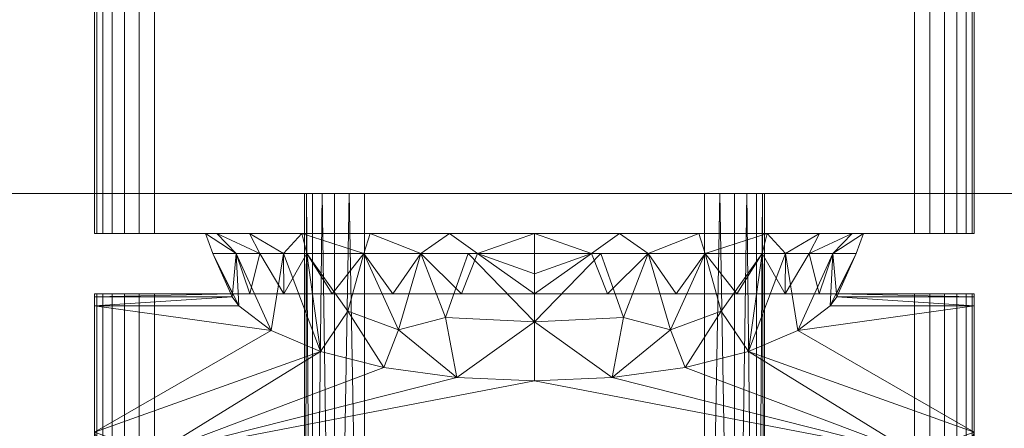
# Model space of a CAD drawing. Header units: millimetres. Extents: x -15489 to 15034, y -13406 to 13375.
# Tile 7 of 12: x -539 to -489, y -2412 to -2391. Entities that reach past the tile are written whole.
import ezdxf

# ---------------------------------------------------------------- set-up
doc = ezdxf.new("R2010")
doc.units = ezdxf.units.MM
doc.layers.add('P-SANR-FIXT', color=6, linetype='Continuous', lineweight=9)

# ---------------------------------------------------------------- blocks, each defined once
blk = doc.blocks.new('FFAS1321-608440BF0_REVIT - Acacia E Concealed BnS  Mixing Valve_MB-381150-_3D_')
at = {"layer": 'P-SANR-FIXT'}
mesh = blk.add_polyface(dxfattribs=at)
corners = [(116.5, 110, 758.5), (116.5, 152, 758.5), (115.001, 152, 758.099), (113.901, 152, 756.998), (113.5, 152, 755.5), (113.5, 110, 755.5), (113.602, 110, 756.276), (113.902, 110, 757), (114.379, 110, 757.621), (115, 110, 758.098), (115.724, 110, 758.398)]
mesh.append_faces([[corners[k] for k in face] for face in [(1, 10, 0), (6, 4, 5)]], dxfattribs={"vtx0": -1})
mesh.append_faces([[corners[k] for k in face] for face in [(10, 2, 9), (3, 8, 2)]], dxfattribs={"vtx0": -1, "vtx1": -1})
mesh.append_faces([[corners[k] for k in face] for face in [(2, 8, 9), (6, 3, 4)]], dxfattribs={"vtx0": -1, "vtx2": -1})
mesh.append_faces([[corners[k] for k in face] for face in [(1, 2, 10), (7, 8, 3), (6, 7, 3)]], dxfattribs={"vtx1": -1, "vtx2": -1})
mesh = blk.add_polyface(dxfattribs=at)
corners = [(113.5, 152, 755.5), (113.5, 152, 738.5), (113.5, 110, 738.5), (113.5, 110, 755.5)]
mesh.append_faces([[corners[k] for k in face] for face in [(0, 1, 2, 3)]])
mesh = blk.add_polyface(dxfattribs=at)
corners = [(113.5, 110, 738.5), (113.5, 152, 738.5), (113.901, 152, 737.001), (115.002, 152, 735.901), (116.5, 152, 735.5), (116.5, 110, 735.5), (115.724, 110, 735.602), (115, 110, 735.902), (114.379, 110, 736.379), (113.902, 110, 737), (113.602, 110, 737.724)]
mesh.append_faces([[corners[k] for k in face] for face in [(3, 8, 2)]], dxfattribs={"vtx0": -1, "vtx1": -1})
mesh.append_faces([[corners[k] for k in face] for face in [(2, 8, 9), (6, 3, 4)]], dxfattribs={"vtx0": -1, "vtx2": -1})
mesh.append_faces([[corners[k] for k in face] for face in [(5, 6, 4)]], dxfattribs={"vtx1": -1})
mesh.append_faces([[corners[k] for k in face] for face in [(1, 2, 10), (9, 10, 2), (7, 8, 3), (6, 7, 3)]], dxfattribs={"vtx1": -1, "vtx2": -1})
mesh.append_faces([[corners[k] for k in face] for face in [(10, 0, 1)]], dxfattribs={"vtx2": -1})
mesh = blk.add_polyface(dxfattribs=at)
corners = [(116.5, 152, 735.5), (133.5, 152, 735.5), (133.5, 110, 735.5), (116.5, 110, 735.5)]
mesh.append_faces([[corners[k] for k in face] for face in [(0, 1, 2, 3)]])
mesh = blk.add_polyface(dxfattribs=at)
corners = [(116.5, 110, 758.5), (133.5, 110, 758.5), (133.5, 152, 758.5), (116.5, 152, 758.5)]
mesh.append_faces([[corners[k] for k in face] for face in [(0, 1, 2, 3)]])
mesh = blk.add_polyface(dxfattribs=at)
corners = [(133.5, 110, 735.5), (133.5, 152, 735.5), (134.999, 152, 735.901), (136.099, 152, 737.002), (136.5, 152, 738.5), (136.5, 110, 738.5), (136.398, 110, 737.724), (136.098, 110, 737), (135.621, 110, 736.379), (135, 110, 735.902), (134.276, 110, 735.602)]
mesh.append_faces([[corners[k] for k in face] for face in [(3, 8, 2)]], dxfattribs={"vtx0": -1, "vtx1": -1})
mesh.append_faces([[corners[k] for k in face] for face in [(2, 8, 9), (3, 7, 8), (6, 3, 4)]], dxfattribs={"vtx0": -1, "vtx2": -1})
mesh.append_faces([[corners[k] for k in face] for face in [(5, 6, 4)]], dxfattribs={"vtx1": -1})
mesh.append_faces([[corners[k] for k in face] for face in [(1, 2, 10), (9, 10, 2), (6, 7, 3)]], dxfattribs={"vtx1": -1, "vtx2": -1})
mesh.append_faces([[corners[k] for k in face] for face in [(10, 0, 1)]], dxfattribs={"vtx2": -1})
mesh = blk.add_polyface(dxfattribs=at)
corners = [(136.5, 110, 755.5), (136.5, 152, 755.5), (136.099, 152, 756.998), (134.999, 152, 758.099), (133.5, 152, 758.5), (133.5, 110, 758.5), (134.276, 110, 758.398), (135, 110, 758.098), (135.621, 110, 757.621), (136.098, 110, 757), (136.398, 110, 756.276)]
mesh.append_faces([[corners[k] for k in face] for face in [(6, 4, 5)]], dxfattribs={"vtx0": -1})
mesh.append_faces([[corners[k] for k in face] for face in [(3, 8, 2)]], dxfattribs={"vtx0": -1, "vtx1": -1})
mesh.append_faces([[corners[k] for k in face] for face in [(2, 8, 9), (3, 6, 7)]], dxfattribs={"vtx0": -1, "vtx2": -1})
mesh.append_faces([[corners[k] for k in face] for face in [(1, 2, 10), (9, 10, 2), (3, 4, 6), (7, 8, 3)]], dxfattribs={"vtx1": -1, "vtx2": -1})
mesh.append_faces([[corners[k] for k in face] for face in [(10, 0, 1)]], dxfattribs={"vtx2": -1})
mesh = blk.add_polyface(dxfattribs=at)
corners = [(136.5, 152, 738.5), (136.5, 152, 755.5), (136.5, 110, 755.5), (136.5, 110, 738.5)]
mesh.append_faces([[corners[k] for k in face] for face in [(0, 1, 2, 3)]])
mesh = blk.add_polyface(dxfattribs=at)
corners = [(103, 143, 701), (103, 143, 600), (103, 140, 600), (103, 140, 663), (103, 115, 663), (103, 115, 680.237), (103, 115.152, 681.973), (103, 115.603, 683.657), (103, 121.915, 701)]
mesh.append_faces([[corners[k] for k in face] for face in [(0, 3, 7, 8)]], dxfattribs={"vtx0": -1, "vtx1": -1})
mesh.append_faces([[corners[k] for k in face] for face in [(3, 4, 5), (1, 2, 3, 0)]], dxfattribs={"vtx2": -1})
mesh.append_faces([[corners[k] for k in face] for face in [(5, 6, 7, 3)]], dxfattribs={"vtx2": -1, "vtx3": -1})
mesh = blk.add_polyface(dxfattribs=at)
corners = [(147, 143, 600), (147, 143, 701), (147, 121.915, 701), (147, 115.603, 683.657), (147, 115.152, 681.973), (147, 115, 680.237), (147, 115, 663), (147, 140, 663), (147, 140, 600)]
mesh.append_faces([[corners[k] for k in face] for face in [(5, 7, 3, 4)]], dxfattribs={"vtx0": -1, "vtx1": -1})
mesh.append_faces([[corners[k] for k in face] for face in [(5, 6, 7)]], dxfattribs={"vtx2": -1})
mesh.append_faces([[corners[k] for k in face] for face in [(1, 2, 3, 7)]], dxfattribs={"vtx2": -1, "vtx3": -1})
mesh.append_faces([[corners[k] for k in face] for face in [(7, 8, 0, 1)]], dxfattribs={"vtx3": -1})
mesh = blk.add_polyface(dxfattribs=at)
corners = [(106, 115, 660), (105.224, 115, 660.102), (104.5, 115, 660.402), (103.879, 115, 660.879), (103.402, 115, 661.5), (103.102, 115, 662.224), (103, 115, 663), (103, 140, 663), (103.102, 140, 662.224), (103.402, 140, 661.5), (103.879, 140, 660.879), (104.5, 140, 660.402), (105.224, 140, 660.102), (106, 140, 660)]
mesh.append_faces([[corners[k] for k in face] for face in [(7, 8, 5, 6)]], dxfattribs={"vtx1": -1})
mesh.append_faces([[corners[k] for k in face] for face in [(8, 9, 4, 5), (3, 4, 9, 10), (11, 12, 1, 2), (2, 3, 10, 11)]], dxfattribs={"vtx1": -1, "vtx3": -1})
mesh.append_faces([[corners[k] for k in face] for face in [(12, 13, 0, 1)]], dxfattribs={"vtx3": -1})
mesh = blk.add_polyface(dxfattribs=at)
corners = [(106, 115, 660), (106, 140, 660), (144, 140, 660), (144, 115, 660)]
mesh.append_faces([[corners[k] for k in face] for face in [(0, 1, 2, 3)]])
mesh = blk.add_polyface(dxfattribs=at)
corners = [(147, 115, 663), (146.898, 115, 662.224), (146.598, 115, 661.5), (146.121, 115, 660.879), (145.5, 115, 660.402), (144.776, 115, 660.102), (144, 115, 660), (144, 140, 660), (144.776, 140, 660.102), (145.5, 140, 660.402), (146.121, 140, 660.879), (146.598, 140, 661.5), (146.898, 140, 662.224), (147, 140, 663)]
mesh.append_faces([[corners[k] for k in face] for face in [(7, 8, 5, 6)]], dxfattribs={"vtx1": -1})
mesh.append_faces([[corners[k] for k in face] for face in [(8, 9, 4, 5), (3, 4, 9, 10), (11, 12, 1, 2), (2, 3, 10, 11)]], dxfattribs={"vtx1": -1, "vtx3": -1})
mesh.append_faces([[corners[k] for k in face] for face in [(12, 13, 0, 1)]], dxfattribs={"vtx3": -1})
mesh = blk.add_polyface(dxfattribs=at)
corners = [(147, 115.603, 683.657), (147, 121.915, 701), (146.925, 122.158, 701.668), (146.703, 122.389, 702.302), (146.345, 122.596, 702.87), (145.87, 122.769, 703.346), (145.302, 122.899, 703.703), (144.668, 122.98, 703.925), (144, 123.007, 704), (106, 123.007, 704), (105.332, 122.98, 703.925), (104.698, 122.899, 703.703), (104.13, 122.769, 703.346), (103.655, 122.596, 702.87), (103.297, 122.389, 702.302), (103.075, 122.158, 701.668), (103, 121.915, 701), (103, 115.603, 683.657), (110.21, 115.603, 683.657), (111.823, 116.836, 687.044), (114.294, 117.887, 689.933), (117.459, 118.69, 692.138), (121.108, 119.192, 693.517), (125, 119.362, 693.985), (128.892, 119.192, 693.517), (132.541, 118.69, 692.138), (135.706, 117.887, 689.933), (138.177, 116.836, 687.044), (139.79, 115.603, 683.657)]
mesh.append_faces([[corners[k] for k in face] for face in [(19, 17, 18), (11, 9, 10)]], dxfattribs={"vtx0": -1})
mesh.append_faces([[corners[k] for k in face] for face in [(4, 8, 3), (21, 9, 20), (13, 9, 12), (15, 9, 14), (14, 9, 13), (16, 9, 15)]], dxfattribs={"vtx0": -1, "vtx1": -1})
mesh.append_faces([[corners[k] for k in face] for face in [(8, 26, 1), (16, 20, 9)]], dxfattribs={"vtx0": -1, "vtx1": -1, "vtx2": -1})
mesh.append_faces([[corners[k] for k in face] for face in [(27, 0, 1), (1, 26, 27), (8, 5, 6), (8, 4, 5), (8, 1, 2), (8, 23, 24), (9, 21, 22), (9, 22, 23), (19, 16, 17), (9, 11, 12)]], dxfattribs={"vtx0": -1, "vtx2": -1})
mesh.append_faces([[corners[k] for k in face] for face in [(28, 0, 27)]], dxfattribs={"vtx1": -1})
mesh.append_faces([[corners[k] for k in face] for face in [(25, 26, 8), (24, 25, 8), (2, 3, 8), (19, 20, 16), (8, 9, 23)]], dxfattribs={"vtx1": -1, "vtx2": -1})
mesh.append_faces([[corners[k] for k in face] for face in [(6, 7, 8)]], dxfattribs={"vtx2": -1})
mesh = blk.add_polyface(dxfattribs=at)
corners = [(125, 112.986, 665.907), (113.62, 112.986, 670.62), (108.907, 112.986, 682), (113.62, 112.986, 693.38), (125, 112.986, 698.093), (125, 116.404, 696.397), (125, 119.362, 693.985), (121.108, 119.192, 693.517), (117.459, 118.69, 692.138), (114.294, 117.887, 689.933), (111.823, 116.836, 687.044), (110.21, 115.603, 683.657), (109.872, 115.156, 681.996), (109.893, 115, 680.237), (110.758, 115, 676.661), (112.456, 115, 673.399), (114.887, 115, 670.639), (117.911, 115, 668.543), (121.349, 115, 667.235), (125, 115, 666.79), (125, 114.007, 666.316), (119.31, 112.986, 668.263), (111.263, 112.986, 676.31), (111.263, 112.986, 687.69), (116.465, 112.986, 669.442), (122.155, 112.986, 667.085), (112.442, 112.986, 673.465), (110.085, 112.986, 679.155), (110.085, 112.986, 684.845), (119.31, 112.986, 695.737), (121.679, 112.986, 696.718), (120.554, 116.194, 695.833), (116.465, 112.986, 694.558), (115.657, 115.87, 693.384), (118.2, 116.813, 694.381), (112.442, 112.986, 690.535)]
mesh.append_faces([[corners[k] for k in face] for face in [(7, 5, 6)]], dxfattribs={"vtx0": -1})
mesh.append_faces([[corners[k] for k in face] for face in [(27, 14, 22), (15, 22, 14), (20, 25, 19), (14, 27, 13), (16, 1, 15), (12, 2, 11), (9, 33, 8), (10, 35, 9), (30, 31, 29), (18, 21, 17)]], dxfattribs={"vtx0": -1, "vtx1": -1})
mesh.append_faces([[corners[k] for k in face] for face in [(32, 34, 33), (3, 33, 9), (5, 31, 30), (31, 5, 7), (34, 8, 33), (31, 34, 29), (7, 34, 31)]], dxfattribs={"vtx0": -1, "vtx1": -1, "vtx2": -1})
mesh.append_faces([[corners[k] for k in face] for face in [(13, 27, 2), (33, 3, 32), (18, 25, 21), (15, 1, 26), (11, 2, 28), (17, 21, 24), (2, 12, 13), (28, 10, 11), (25, 18, 19), (34, 7, 8)]], dxfattribs={"vtx0": -1, "vtx2": -1})
mesh.append_faces([[corners[k] for k in face] for face in [(10, 28, 23, 35)]], dxfattribs={"vtx0": -1, "vtx3": -1})
mesh.append_faces([[corners[k] for k in face] for face in [(24, 1, 16), (26, 22, 15), (16, 17, 24), (32, 29, 34), (35, 3, 9)]], dxfattribs={"vtx1": -1, "vtx2": -1})
mesh.append_faces([[corners[k] for k in face] for face in [(20, 0, 25), (30, 4, 5)]], dxfattribs={"vtx2": -1})
mesh = blk.add_polyface(dxfattribs=at)
corners = [(125, 112.986, 698.093), (136.38, 112.986, 693.38), (141.093, 112.986, 682), (136.38, 112.986, 670.62), (125, 112.986, 665.907), (125, 114.007, 666.316), (125, 115, 666.79), (128.651, 115, 667.235), (132.089, 115, 668.543), (135.113, 115, 670.639), (137.544, 115, 673.399), (139.242, 115, 676.661), (140.107, 115, 680.237), (140.128, 115.156, 681.996), (139.79, 115.603, 683.657), (138.177, 116.836, 687.044), (135.706, 117.887, 689.933), (132.541, 118.69, 692.138), (128.892, 119.192, 693.517), (125, 119.362, 693.985), (125, 116.404, 696.397), (138.737, 112.986, 687.69), (138.737, 112.986, 676.31), (130.69, 112.986, 668.263), (139.915, 112.986, 684.845), (139.915, 112.986, 679.155), (133.535, 112.986, 669.442), (137.558, 112.986, 673.465), (127.845, 112.986, 667.085), (130.69, 112.986, 695.737), (128.321, 112.986, 696.718), (129.446, 116.194, 695.833), (133.535, 112.986, 694.558), (134.343, 115.87, 693.384), (131.8, 116.813, 694.381), (137.558, 112.986, 690.535)]
mesh.append_faces([[corners[k] for k in face] for face in [(18, 34, 17), (14, 2, 13), (22, 11, 25), (1, 33, 32), (13, 2, 12), (9, 26, 8), (15, 24, 14), (10, 3, 9), (3, 10, 27)]], dxfattribs={"vtx0": -1, "vtx1": -1})
mesh.append_faces([[corners[k] for k in face] for face in [(18, 31, 34), (20, 31, 18), (34, 31, 29), (20, 30, 31), (33, 1, 16), (34, 33, 17), (33, 34, 32)]], dxfattribs={"vtx0": -1, "vtx1": -1, "vtx2": -1})
mesh.append_faces([[corners[k] for k in face] for face in [(34, 29, 32), (12, 2, 25), (8, 26, 23), (25, 11, 12), (22, 10, 11), (28, 5, 6), (10, 22, 27), (9, 3, 26), (7, 23, 28), (16, 1, 35)]], dxfattribs={"vtx0": -1, "vtx2": -1})
mesh.append_faces([[corners[k] for k in face] for face in [(19, 20, 18), (4, 5, 28)]], dxfattribs={"vtx1": -1})
mesh.append_faces([[corners[k] for k in face] for face in [(24, 2, 14), (30, 29, 31), (21, 24, 15, 35), (16, 17, 33), (7, 8, 23), (6, 7, 28), (15, 16, 35)]], dxfattribs={"vtx1": -1, "vtx2": -1})
mesh.append_faces([[corners[k] for k in face] for face in [(20, 0, 30)]], dxfattribs={"vtx2": -1})
mesh = blk.add_polyface(dxfattribs=at)
corners = [(147, 115, 680.237), (147, 115.152, 681.973), (147, 115.603, 683.657), (139.79, 115.603, 683.657), (140.128, 115.156, 681.996), (140.107, 115, 680.237), (103, 115.603, 683.657), (103, 115.152, 681.973), (103, 115, 680.237), (109.893, 115, 680.237), (109.872, 115.156, 681.996), (110.21, 115.603, 683.657)]
mesh.append_faces([[corners[k] for k in face] for face in [(4, 2, 3), (9, 7, 8)]], dxfattribs={"vtx0": -1})
mesh.append_faces([[corners[k] for k in face] for face in [(5, 1, 4), (2, 4, 1)]], dxfattribs={"vtx0": -1, "vtx1": -1})
mesh.append_faces([[corners[k] for k in face] for face in [(7, 9, 10), (10, 6, 7)]], dxfattribs={"vtx0": -1, "vtx2": -1})
mesh.append_faces([[corners[k] for k in face] for face in [(0, 1, 5)]], dxfattribs={"vtx1": -1})
mesh.append_faces([[corners[k] for k in face] for face in [(10, 11, 6)]], dxfattribs={"vtx2": -1})
mesh = blk.add_polyface(dxfattribs=at)
corners = [(103, 115, 680.237), (103, 115, 663), (103.102, 115, 662.224), (103.402, 115, 661.5), (103.879, 115, 660.879), (104.5, 115, 660.402), (105.224, 115, 660.102), (106, 115, 660), (144, 115, 660), (144.776, 115, 660.102), (145.5, 115, 660.402), (146.121, 115, 660.879), (146.598, 115, 661.5), (146.898, 115, 662.224), (147, 115, 663), (147, 115, 680.237), (140.107, 115, 680.237), (139.242, 115, 676.661), (137.544, 115, 673.399), (135.113, 115, 670.639), (132.089, 115, 668.543), (128.651, 115, 667.235), (125, 115, 666.79), (121.349, 115, 667.235), (117.911, 115, 668.543), (114.887, 115, 670.639), (112.456, 115, 673.399), (110.758, 115, 676.661), (109.893, 115, 680.237)]
mesh.append_faces([[corners[k] for k in face] for face in [(18, 14, 17), (26, 1, 25)]], dxfattribs={"vtx0": -1, "vtx1": -1})
mesh.append_faces([[corners[k] for k in face] for face in [(25, 1, 7, 24)]], dxfattribs={"vtx0": -1, "vtx1": -1, "vtx2": -1})
mesh.append_faces([[corners[k] for k in face] for face in [(8, 14, 19, 20)]], dxfattribs={"vtx0": -1, "vtx1": -1, "vtx3": -1})
mesh.append_faces([[corners[k] for k in face] for face in [(14, 10, 11), (1, 26, 27)]], dxfattribs={"vtx0": -1, "vtx2": -1})
mesh.append_faces([[corners[k] for k in face] for face in [(14, 8, 9, 10), (1, 5, 6, 7)]], dxfattribs={"vtx0": -1, "vtx3": -1})
mesh.append_faces([[corners[k] for k in face] for face in [(3, 4, 1, 2), (0, 1, 27, 28)]], dxfattribs={"vtx1": -1})
mesh.append_faces([[corners[k] for k in face] for face in [(4, 5, 1), (20, 21, 8), (18, 19, 14), (23, 24, 7), (21, 22, 8)]], dxfattribs={"vtx1": -1, "vtx2": -1})
mesh.append_faces([[corners[k] for k in face] for face in [(7, 8, 22, 23)]], dxfattribs={"vtx1": -1, "vtx3": -1})
mesh.append_faces([[corners[k] for k in face] for face in [(12, 13, 14, 11), (15, 16, 17, 14)]], dxfattribs={"vtx2": -1})
mesh = blk.add_polyface(dxfattribs=at)
corners = [(125, 112.986, 698.093), (113.62, 112.986, 693.38), (108.907, 112.986, 682), (113.62, 112.986, 670.62), (125, 112.986, 665.907), (125, 112, 665.548), (120.742, 112, 666.108), (116.774, 112, 667.752), (113.367, 112, 670.367), (110.752, 112, 673.774), (109.108, 112, 677.742), (108.548, 112, 682), (109.108, 112, 686.258), (110.752, 112, 690.226), (113.367, 112, 693.633), (116.774, 112, 696.248), (120.742, 112, 697.892), (125, 112, 698.452), (119.31, 112.986, 695.737), (111.263, 112.986, 687.69), (111.263, 112.986, 676.31), (119.31, 112.986, 668.263), (110.085, 112.986, 679.155), (116.465, 112.986, 669.442), (112.442, 112.986, 673.465), (122.155, 112.986, 667.085), (122.155, 112.986, 696.915), (110.085, 112.986, 684.845), (116.465, 112.986, 694.558), (112.442, 112.986, 690.535)]
mesh.append_faces([[corners[k] for k in face] for face in [(26, 17, 0)]], dxfattribs={"vtx0": -1})
mesh.append_faces([[corners[k] for k in face] for face in [(11, 22, 10), (6, 25, 5), (8, 23, 7), (29, 14, 1), (23, 8, 3), (13, 19, 12), (16, 18, 15), (10, 20, 9), (17, 26, 16), (2, 11, 27), (22, 11, 2), (14, 29, 13), (7, 21, 6)]], dxfattribs={"vtx0": -1, "vtx1": -1})
mesh.append_faces([[corners[k] for k in face] for face in [(9, 20, 24), (6, 21, 25), (24, 8, 9), (15, 18, 28), (28, 14, 15), (12, 19, 27)]], dxfattribs={"vtx0": -1, "vtx2": -1})
mesh.append_faces([[corners[k] for k in face] for face in [(4, 5, 25)]], dxfattribs={"vtx1": -1})
mesh.append_faces([[corners[k] for k in face] for face in [(23, 21, 7), (24, 3, 8), (29, 19, 13), (26, 18, 16), (28, 1, 14), (11, 12, 27), (22, 20, 10)]], dxfattribs={"vtx1": -1, "vtx2": -1})
mesh = blk.add_polyface(dxfattribs=at)
corners = [(125, 112.986, 665.907), (136.38, 112.986, 670.62), (141.093, 112.986, 682), (136.38, 112.986, 693.38), (125, 112.986, 698.093), (125, 112, 698.452), (129.258, 112, 697.892), (133.226, 112, 696.248), (136.633, 112, 693.633), (139.248, 112, 690.226), (140.892, 112, 686.258), (141.452, 112, 682), (140.892, 112, 677.742), (139.248, 112, 673.774), (136.633, 112, 670.367), (133.226, 112, 667.752), (129.258, 112, 666.108), (125, 112, 665.548), (130.69, 112.986, 668.263), (138.737, 112.986, 676.31), (138.737, 112.986, 687.69), (130.69, 112.986, 695.737), (139.915, 112.986, 684.845), (133.535, 112.986, 694.558), (137.558, 112.986, 690.535), (127.845, 112.986, 696.915), (127.845, 112.986, 667.085), (139.915, 112.986, 679.155), (133.535, 112.986, 669.442), (137.558, 112.986, 673.465)]
mesh.append_faces([[corners[k] for k in face] for face in [(26, 17, 0)]], dxfattribs={"vtx0": -1})
mesh.append_faces([[corners[k] for k in face] for face in [(11, 22, 10), (6, 25, 5), (8, 23, 7), (29, 14, 1), (23, 8, 3), (13, 19, 12), (16, 18, 15), (10, 20, 9), (17, 26, 16), (2, 11, 27), (22, 11, 2), (14, 29, 13), (7, 21, 6)]], dxfattribs={"vtx0": -1, "vtx1": -1})
mesh.append_faces([[corners[k] for k in face] for face in [(9, 20, 24), (6, 21, 25), (24, 8, 9), (15, 18, 28), (28, 14, 15), (12, 19, 27)]], dxfattribs={"vtx0": -1, "vtx2": -1})
mesh.append_faces([[corners[k] for k in face] for face in [(4, 5, 25)]], dxfattribs={"vtx1": -1})
mesh.append_faces([[corners[k] for k in face] for face in [(23, 21, 7), (24, 3, 8), (29, 19, 13), (26, 18, 16), (28, 1, 14), (11, 12, 27), (22, 20, 10)]], dxfattribs={"vtx1": -1, "vtx2": -1})
mesh = blk.add_polyface(dxfattribs=at)
corners = [(147, 112, 663), (146.898, 112, 662.224), (146.598, 112, 661.5), (146.121, 112, 660.879), (145.5, 112, 660.402), (144.776, 112, 660.102), (144, 112, 660), (106, 112, 660), (105.224, 112, 660.102), (104.5, 112, 660.402), (103.879, 112, 660.879), (103.402, 112, 661.5), (103.102, 112, 662.224), (103, 112, 663), (103, 112, 701), (103.102, 112, 701.776), (103.402, 112, 702.5), (103.879, 112, 703.121), (104.5, 112, 703.598), (105.224, 112, 703.898), (106, 112, 704), (144, 112, 704), (144.776, 112, 703.898), (145.5, 112, 703.598), (146.121, 112, 703.121), (146.598, 112, 702.5), (146.898, 112, 701.776), (147, 112, 701), (125, 112, 698.452), (120.742, 112, 697.892), (116.774, 112, 696.248), (113.367, 112, 693.633), (110.752, 112, 690.226), (109.108, 112, 686.258), (108.548, 112, 682), (109.108, 112, 677.742), (110.752, 112, 673.774), (113.367, 112, 670.367), (116.774, 112, 667.752), (120.742, 112, 666.108), (125, 112, 665.548), (129.258, 112, 666.108), (133.226, 112, 667.752), (136.633, 112, 670.367), (139.248, 112, 673.774), (140.892, 112, 677.742), (141.452, 112, 682), (140.892, 112, 686.258), (139.248, 112, 690.226), (136.633, 112, 693.633), (133.226, 112, 696.248), (129.258, 112, 697.892)]
mesh.append_faces([[corners[k] for k in face] for face in [(51, 21, 50), (31, 20, 30), (30, 20, 29), (43, 6, 42), (37, 13, 36)]], dxfattribs={"vtx0": -1, "vtx1": -1})
mesh.append_faces([[corners[k] for k in face] for face in [(27, 47, 48), (21, 51, 28), (15, 18, 19, 14), (14, 31, 32), (14, 33, 34), (6, 0, 1, 5), (5, 1, 2, 4), (13, 7, 8, 12), (12, 8, 9, 11)]], dxfattribs={"vtx0": -1, "vtx2": -1})
mesh.append_faces([[corners[k] for k in face] for face in [(14, 19, 20, 31)]], dxfattribs={"vtx0": -1, "vtx2": -1, "vtx3": -1})
mesh.append_faces([[corners[k] for k in face] for face in [(10, 11, 9)]], dxfattribs={"vtx1": -1})
mesh.append_faces([[corners[k] for k in face] for face in [(48, 49, 27), (32, 33, 14), (44, 45, 0), (41, 42, 6), (45, 46, 0), (38, 39, 7), (35, 36, 13), (39, 40, 7)]], dxfattribs={"vtx1": -1, "vtx2": -1})
mesh.append_faces([[corners[k] for k in face] for face in [(49, 50, 21, 27), (43, 44, 0, 6), (37, 38, 7, 13)]], dxfattribs={"vtx1": -1, "vtx2": -1, "vtx3": -1})
mesh.append_faces([[corners[k] for k in face] for face in [(25, 26, 22, 23), (21, 22, 26, 27), (46, 47, 27, 0), (28, 29, 20, 21), (40, 41, 6, 7), (34, 35, 13, 14)]], dxfattribs={"vtx1": -1, "vtx3": -1})
mesh.append_faces([[corners[k] for k in face] for face in [(23, 24, 25), (16, 17, 18, 15), (2, 3, 4)]], dxfattribs={"vtx2": -1})
mesh = blk.add_polyface(dxfattribs=at)
corners = [(103, 85, 701), (103.102, 85, 701.776), (103.402, 85, 702.5), (103.879, 85, 703.121), (104.5, 85, 703.598), (105.224, 85, 703.898), (106, 85, 704), (106, 112, 704), (105.224, 112, 703.898), (104.5, 112, 703.598), (103.879, 112, 703.121), (103.402, 112, 702.5), (103.102, 112, 701.776), (103, 112, 701)]
mesh.append_faces([[corners[k] for k in face] for face in [(7, 8, 5, 6), (0, 1, 12, 13)]], dxfattribs={"vtx1": -1})
mesh.append_faces([[corners[k] for k in face] for face in [(8, 9, 4, 5), (3, 4, 9, 10), (10, 11, 2, 3), (11, 12, 1, 2)]], dxfattribs={"vtx1": -1, "vtx3": -1})
mesh = blk.add_polyface(dxfattribs=at)
corners = [(103, 85, 701), (103, 112, 701), (103, 112, 663), (103, 85, 663)]
mesh.append_faces([[corners[k] for k in face] for face in [(0, 1, 2, 3)]])
mesh = blk.add_polyface(dxfattribs=at)
corners = [(106, 85, 660), (105.224, 85, 660.102), (104.5, 85, 660.402), (103.879, 85, 660.879), (103.402, 85, 661.5), (103.102, 85, 662.224), (103, 85, 663), (103, 112, 663), (103.102, 112, 662.224), (103.402, 112, 661.5), (103.879, 112, 660.879), (104.5, 112, 660.402), (105.224, 112, 660.102), (106, 112, 660)]
mesh.append_faces([[corners[k] for k in face] for face in [(12, 1, 2, 11)]], dxfattribs={"vtx0": -1, "vtx2": -1})
mesh.append_faces([[corners[k] for k in face] for face in [(7, 8, 5, 6), (0, 1, 12, 13)]], dxfattribs={"vtx1": -1})
mesh.append_faces([[corners[k] for k in face] for face in [(8, 9, 4, 5), (3, 4, 9, 10), (10, 11, 2, 3)]], dxfattribs={"vtx1": -1, "vtx3": -1})
mesh = blk.add_polyface(dxfattribs=at)
corners = [(144, 85, 704), (144, 112, 704), (106, 112, 704), (106, 85, 704)]
mesh.append_faces([[corners[k] for k in face] for face in [(0, 1, 2, 3)]])
mesh = blk.add_polyface(dxfattribs=at)
corners = [(106, 85, 660), (106, 112, 660), (144, 112, 660), (144, 85, 660)]
mesh.append_faces([[corners[k] for k in face] for face in [(0, 1, 2, 3)]])
mesh = blk.add_polyface(dxfattribs=at)
corners = [(144, 85, 704), (144.776, 85, 703.898), (145.5, 85, 703.598), (146.121, 85, 703.121), (146.598, 85, 702.5), (146.898, 85, 701.776), (147, 85, 701), (147, 112, 701), (146.898, 112, 701.776), (146.598, 112, 702.5), (146.121, 112, 703.121), (145.5, 112, 703.598), (144.776, 112, 703.898), (144, 112, 704)]
mesh.append_faces([[corners[k] for k in face] for face in [(7, 8, 5, 6), (0, 1, 12, 13)]], dxfattribs={"vtx1": -1})
mesh.append_faces([[corners[k] for k in face] for face in [(8, 9, 4, 5), (3, 4, 9, 10), (10, 11, 2, 3), (11, 12, 1, 2)]], dxfattribs={"vtx1": -1, "vtx3": -1})
mesh = blk.add_polyface(dxfattribs=at)
corners = [(147, 85, 663), (146.898, 85, 662.224), (146.598, 85, 661.5), (146.121, 85, 660.879), (145.5, 85, 660.402), (144.776, 85, 660.102), (144, 85, 660), (144, 112, 660), (144.776, 112, 660.102), (145.5, 112, 660.402), (146.121, 112, 660.879), (146.598, 112, 661.5), (146.898, 112, 662.224), (147, 112, 663)]
mesh.append_faces([[corners[k] for k in face] for face in [(7, 8, 5, 6), (0, 1, 12, 13)]], dxfattribs={"vtx1": -1})
mesh.append_faces([[corners[k] for k in face] for face in [(8, 9, 4, 5), (3, 4, 9, 10), (10, 11, 2, 3), (11, 12, 1, 2)]], dxfattribs={"vtx1": -1, "vtx3": -1})
mesh = blk.add_polyface(dxfattribs=at)
corners = [(147, 85, 663), (147, 112, 663), (147, 112, 701), (147, 85, 701)]
mesh.append_faces([[corners[k] for k in face] for face in [(0, 1, 2, 3)]])
mesh = blk.add_polyface(dxfattribs=at)
corners = [(60, 110, 800), (190, 110, 800), (192.588, 110, 799.659), (195, 110, 798.66), (197.071, 110, 797.071), (198.66, 110, 795), (199.659, 110, 792.588), (200, 110, 790), (200, 110, 630), (199.659, 110, 627.412), (198.66, 110, 625), (197.071, 110, 622.929), (195, 110, 621.34), (192.588, 110, 620.341), (190, 110, 620), (60, 110, 620), (57.412, 110, 620.341), (55, 110, 621.34), (52.929, 110, 622.929), (51.34, 110, 625), (50.341, 110, 627.412), (50, 110, 630), (50, 110, 790), (50.341, 110, 792.588), (51.34, 110, 795), (52.929, 110, 797.071), (55, 110, 798.66), (57.412, 110, 799.659), (116.5, 110, 758.5), (115.724, 110, 758.398), (115, 110, 758.098), (114.379, 110, 757.621), (113.902, 110, 757), (113.602, 110, 756.276), (113.5, 110, 755.5), (113.5, 110, 738.5), (113.602, 110, 737.724), (113.902, 110, 737), (114.379, 110, 736.379), (115, 110, 735.902), (115.724, 110, 735.602), (116.5, 110, 735.5), (133.5, 110, 735.5), (134.276, 110, 735.602), (135, 110, 735.902), (135.621, 110, 736.379), (136.098, 110, 737), (136.398, 110, 737.724), (136.5, 110, 738.5), (136.5, 110, 755.5), (136.398, 110, 756.276), (136.098, 110, 757), (135.621, 110, 757.621), (135, 110, 758.098), (134.276, 110, 758.398), (133.5, 110, 758.5)]
mesh.append_faces([[corners[k] for k in face] for face in [(40, 21, 39), (30, 0, 29), (32, 0, 31), (53, 1, 52), (49, 7, 48)]], dxfattribs={"vtx0": -1, "vtx1": -1})
mesh.append_faces([[corners[k] for k in face] for face in [(15, 21, 40, 41)]], dxfattribs={"vtx0": -1, "vtx1": -1, "vtx3": -1})
mesh.append_faces([[corners[k] for k in face] for face in [(22, 35, 36), (47, 7, 8, 46), (7, 47, 48), (0, 22, 23, 27), (27, 23, 24, 26)]], dxfattribs={"vtx0": -1, "vtx2": -1})
mesh.append_faces([[corners[k] for k in face] for face in [(18, 19, 17), (12, 13, 10, 11), (4, 5, 3)]], dxfattribs={"vtx1": -1})
mesh.append_faces([[corners[k] for k in face] for face in [(38, 39, 21), (37, 38, 21), (43, 44, 8), (42, 43, 14), (45, 46, 8), (44, 45, 8), (32, 33, 0), (30, 31, 0), (28, 29, 0), (34, 35, 22), (54, 55, 1), (53, 54, 1), (49, 50, 7), (51, 52, 1)]], dxfattribs={"vtx1": -1, "vtx2": -1})
mesh.append_faces([[corners[k] for k in face] for face in [(8, 9, 14, 43), (33, 34, 22, 0), (50, 51, 1, 7)]], dxfattribs={"vtx1": -1, "vtx2": -1, "vtx3": -1})
mesh.append_faces([[corners[k] for k in face] for face in [(19, 20, 16, 17), (20, 21, 15, 16), (36, 37, 21, 22), (14, 15, 41, 42), (13, 14, 9, 10), (55, 28, 0, 1), (1, 2, 6, 7), (2, 3, 5, 6)]], dxfattribs={"vtx1": -1, "vtx3": -1})
mesh.append_faces([[corners[k] for k in face] for face in [(24, 25, 26)]], dxfattribs={"vtx2": -1})
mesh = blk.add_polyface(dxfattribs=at)
corners = [(60, 100, 620), (60, 110, 620), (190, 110, 620), (190, 100, 620)]
mesh.append_faces([[corners[k] for k in face] for face in [(0, 1, 2, 3)]])
mesh = blk.add_polyface(dxfattribs=at)
corners = [(190, 100, 800), (190, 110, 800), (60, 110, 800), (60, 100, 800)]
mesh.append_faces([[corners[k] for k in face] for face in [(0, 1, 2, 3)]])

msp = doc.modelspace()

# ---------------------------------------------------------------- block references
at = {"layer": 'P-SANR-FIXT', "rotation": 180}
msp.add_blockref('FFAS1321-608440BF0_REVIT - Acacia E Concealed BnS  Mixing Valve_MB-381150-_3D_', (-387.869, -2290.122), dxfattribs=at)

doc.saveas('drawing.dxf')
